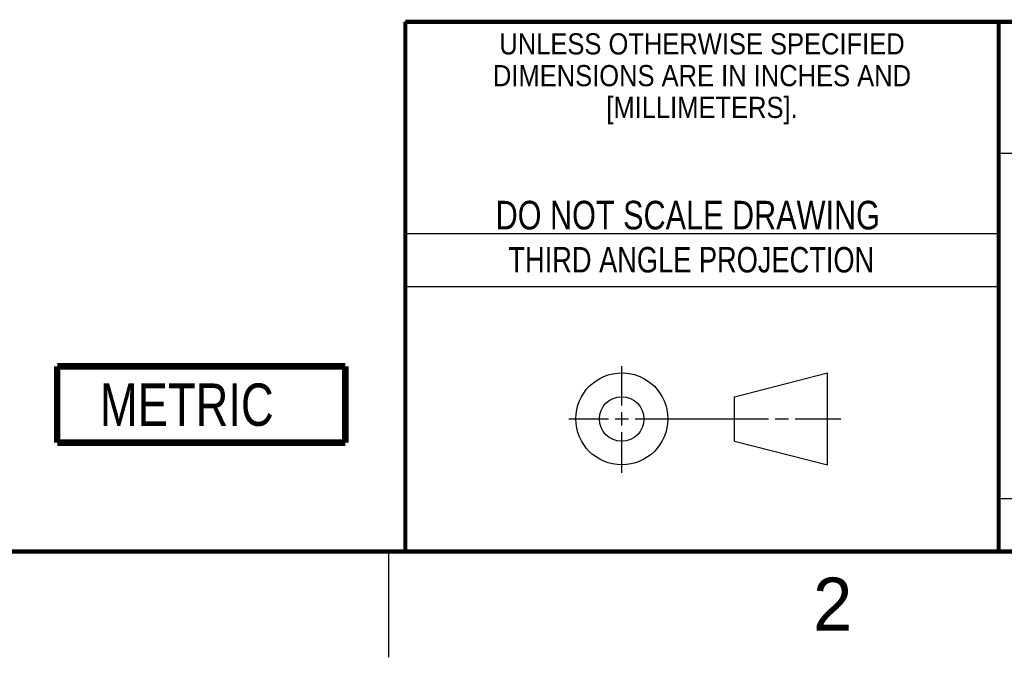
# Model space of a CAD drawing. Header units: inches. Extents: x 0 to 34, y 0 to 22.
# Tile 2 of 11: x 23.8 to 28.4, y 0 to 3. Entities that reach past the tile are written whole.
import ezdxf

# ---------------------------------------------------------------- set-up
doc = ezdxf.new("R2010")
doc.units = ezdxf.units.IN
doc.header["$LTSCALE"] = 1.87
doc.header["$MEASUREMENT"] = 0
doc.layers.get('0').update_dxf_attribs({"linetype": 'CONTINUOUS'})
doc.layers.add('DETAIL', color=7, linetype='CONTINUOUS')
doc.styles.get("Standard").update_dxf_attribs({"font": 'txt', "width": 0.8})
doc.styles.add('TEXTSTYLE_2', font='txt')
doc.styles.add('TEXTSTYLE_3', font='txt', dxfattribs={"width": 0.9})

# ---------------------------------------------------------------- blocks, each defined once
blk = doc.blocks.new('SYMBOL_88_BL2', base_point=(24.6172, 1.1937))
at = {"layer": 'DETAIL', "color": 7, "linetype": 'CONTINUOUS', "const_width": 0.0309}
for points in [[(23.9372, 1.3737), (25.2972, 1.3737)], [(23.9372, 1.3737), (23.9372, 1.0137)], [(25.2972, 1.3737), (25.2972, 1.0137)], [(23.9372, 1.0137), (25.2972, 1.0137)]]:
    blk.add_lwpolyline(points, dxfattribs=at)
at = {"layer": 'DETAIL', "color": 2, "linetype": 'CONTINUOUS', "width": 0.8}
blk.add_text('METRIC', height=0.2, dxfattribs=at).set_placement((24.1386, 1.0926))

msp = doc.modelspace()

# ---------------------------------------------------------------- linework, layer by layer
at = {"color": 2, "linetype": 'CONTINUOUS'}
for p, q in [((28.38, 2.38), (28.61, 2.38)), ((25.58, 2), (28.38, 2)), ((25.58, 1.75), (28.38, 1.75)), ((26.6016, 1.1882), (26.6016, 1.375)), ((26.3514, 1.1257), (26.5391, 1.1257)), ((26.5703, 1.1257), (26.6328, 1.1257)), ((26.6016, 1.0944), (26.6016, 1.1569)), ((26.6641, 1.1257), (27.2943, 1.1257)), ((27.3256, 1.1257), (27.3881, 1.1257)), ((27.4193, 1.1257), (27.6351, 1.1257)), ((26.6016, 0.8704), (26.6016, 1.0632)), ((28.38, 0.75), (33.5, 0.75)), ((25.5, 0.5), (25.5, 0))]:
    msp.add_line(p, q, dxfattribs=at)
at = {"color": 7, "linetype": 'CONTINUOUS'}
for p, q in [((27.1331, 1.23), (27.5726, 1.3428)), ((27.5726, 0.9086), (27.5726, 1.3428)), ((27.1331, 1.02), (27.1331, 1.23)), ((27.1331, 1.02), (27.5726, 0.9086))]:
    msp.add_line(p, q, dxfattribs=at)
at = {"color": 7, "linetype": 'CONTINUOUS', "const_width": 0.02}
for points in [[(25.58, 3), (33.5, 3)], [(25.58, 3), (25.58, 0.5)], [(28.38, 3), (28.38, 0.5)], [(0.5, 0.5), (33.5, 0.5)]]:
    msp.add_lwpolyline(points, dxfattribs=at)
at = {"color": 7, "linetype": 'CONTINUOUS'}
for centre, radius in [((26.6016, 1.1257), 0.2171), ((26.601, 1.125), 0.105)]:
    msp.add_circle(centre, radius, dxfattribs=at)

# ---------------------------------------------------------------- block references
at = {"layer": 'DETAIL', "color": 2, "linetype": 'CONTINUOUS'}
msp.add_blockref('SYMBOL_88_BL2', (24.6172, 1.1937), dxfattribs=at)

# ---------------------------------------------------------------- texts
at = {"color": 2, "linetype": 'CONTINUOUS', "line_spacing_factor": 0.9}
for s, insert, char_height, width, attachment_point, style in [('UNLESS OTHERWISE SPECIFIED', (26.9799, 2.9459), 0.1, 2.34, 2, 'TEXTSTYLE_3'), ('DIMENSIONS ARE IN INCHES AND', (26.9799, 2.7959), 0.1, 2.52, 2, 'TEXTSTYLE_3'), ('[MILLIMETERS].', (26.9799, 2.6459), 0.1, 1.26, 2, 'TEXTSTYLE_3'), ('2', (27.5035, 0.3763), 0.25, 0.25, 1, 'TEXTSTYLE_2')]:
    msp.add_mtext(s, dxfattribs=dict(at, insert=insert, char_height=char_height, width=width, attachment_point=attachment_point, style=style))
at = {"color": 7, "linetype": 'CONTINUOUS', "insert": (26.9127, 2.1549), "char_height": 0.135, "width": 2.16, "attachment_point": 2, "line_spacing_factor": 0.9}
msp.add_mtext('DO NOT SCALE DRAWING', dxfattribs=at)
at = {"color": 2, "linetype": 'CONTINUOUS', "insert": (26.9296, 1.9368), "char_height": 0.12, "width": 2.112, "attachment_point": 2, "line_spacing_factor": 0.9}
msp.add_mtext('THIRD ANGLE PROJECTION', dxfattribs=at)

doc.saveas('drawing.dxf')
